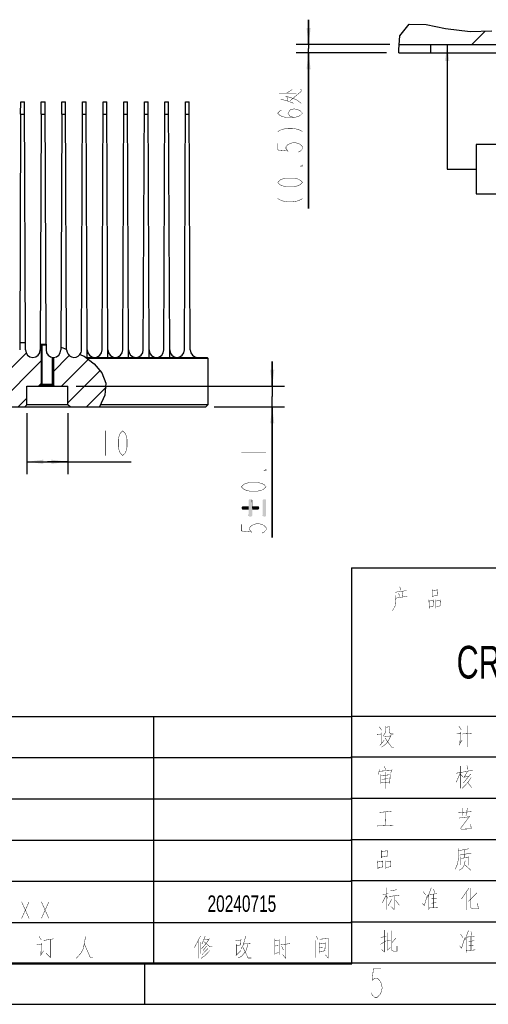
# Model space of a CAD drawing. Header units: millimetres. Extents: x 0 to 420, y 0 to 297.
# Tile 5 of 18: x 195 to 252, y 0 to 119. Entities that reach past the tile are written whole.
import ezdxf

# ---------------------------------------------------------------- set-up
doc = ezdxf.new("R2010")
doc.units = ezdxf.units.MM
doc.header["$LTSCALE"] = 23.1
doc.layers.get('0').update_dxf_attribs({"linetype": 'CONTINUOUS'})
for name, color, linetype in [('13KW_HVAC_SRDXF_CONTINUOUS_LINE', 7, 'CONTINUOUS'), ('13KW_HVAC_SRQ_DXF_DIMENSION', 7, 'CONTINUOUS'), ('13KW_HVAC_SRQ_DXF_FORMAT', 7, 'CONTINUOUS'), ('13KW_HVAC_SRQ_DXF_HATCHING', 7, 'CONTINUOUS'), ('13KW_HVAC_SRQ_DXF_TEXT', 7, 'CONTINUOUS')]:
    doc.layers.add(name, color=color, linetype=linetype)
doc.styles.get("Standard").update_dxf_attribs({"font": 'txt', "width": 0.7})
doc.dimstyles.new('DIMSTYLE_1', dxfattribs={"dimtxt": 3, "dimasz": 2, "dimexe": 1.5, "dimexo": 1, "dimgap": 0.75, "dimtad": 1, "dimlfac": 2, "dimdsep": 46, "dimtxsty": 'Standard', "dimblk": '_FILLED', "dimblk1": '_FILLED', "dimblk2": '_FILLED', "dimcen": 0.09, "dimazin": 2, "dimtp": 0.01, "dimtm": 0.01, "dimtfac": 1, "dimtofl": 0, "dimtmove": 0, "dimatfit": 3, "dimldrblk": '_FILLED', "dimfxl": 0, "dimtolj": 1, "dimarcsym": 0})
doc.dimstyles.new('DIMSTYLE_5', dxfattribs={"dimtxt": 3, "dimasz": 2, "dimexe": 1.5, "dimexo": 1, "dimgap": 0.75, "dimtad": 1, "dimlfac": 2, "dimdsep": 46, "dimtxsty": 'Standard', "dimblk": '_FILLED', "dimblk1": '_FILLED', "dimblk2": '_FILLED', "dimcen": 0.09, "dimazin": 2, "dimtol": 1, "dimtp": 0.1, "dimtm": 0.1, "dimtfac": 1, "dimtofl": 0, "dimtmove": 0, "dimatfit": 3, "dimldrblk": '_FILLED', "dimfxl": 0, "dimtolj": 1, "dimarcsym": 0})
doc.dimstyles.new('DIMSTYLE_7', dxfattribs={"dimtxt": 3, "dimasz": 2, "dimexe": 1.5, "dimexo": 1, "dimgap": 0.75, "dimtad": 1, "dimlfac": 0.5, "dimdsep": 46, "dimtxsty": 'Standard', "dimblk": '_FILLED', "dimblk1": '_FILLED', "dimblk2": '_FILLED', "dimcen": 0.09, "dimazin": 2, "dimtp": 0.01, "dimtm": 0.01, "dimtfac": 1, "dimtofl": 0, "dimtmove": 0, "dimatfit": 3, "dimldrblk": '_FILLED', "dimfxl": 0, "dimtolj": 1, "dimarcsym": 0})
doc.dimstyles.get("Standard").update_dxf_attribs({"dimtxt": 3, "dimasz": 2, "dimexe": 1.5, "dimexo": 1, "dimtad": 1, "dimdsep": 46, "dimtxsty": 'Standard', "dimblk": '_FILLED', "dimblk1": '_FILLED', "dimblk2": '_FILLED', "dimcen": 0.09, "dimazin": 2, "dimtol": 1, "dimtp": 0.01, "dimtm": 0.01, "dimtfac": 1, "dimtofl": 0, "dimtmove": 0, "dimatfit": 3, "dimldrblk": '_FILLED', "dimfxl": 0, "dimtolj": 1, "dimarcsym": 0})

# ---------------------------------------------------------------- blocks, each defined once
blk = doc.blocks.new('_FILLED')
at = {"color": 0, "linetype": 'ByBlock'}
blk.add_solid([(0, 0), (-1, 0.125), (-1, -0.125)], dxfattribs=at)
blk = doc.blocks.new('*D36')
at = {"layer": '13KW_HVAC_SRQ_DXF_DIMENSION', "color": 2, "linetype": 'Continuous'}
for p, q in [((229.87, 116.43), (229.87, 119.43)), ((229.87, 119.43), (229.87, 115.93)), ((239.73, 116.43), (228.37, 116.43)), ((229.87, 96.55), (229.87, 115.93)), ((239.33, 115.43), (228.37, 115.43)), ((229.87, 115.43), (229.87, 96.55))]:
    blk.add_line(p, q, dxfattribs=at)
at = {"layer": '13KW_HVAC_SRQ_DXF_DIMENSION', "color": 2, "linetype": 'Continuous', "xscale": 2, "yscale": 2, "zscale": 2}
for p, rotation in [((229.87, 116.43), 270), ((229.87, 115.43), 90)]:
    blk.add_blockref('_FILLED', p, dxfattribs=dict(at, rotation=rotation))
blk = doc.blocks.new('*D42')
at = {"layer": '13KW_HVAC_SRQ_DXF_DIMENSION', "color": 2, "linetype": 'Continuous'}
for p, q in [((225.46, 74.97), (225.46, 77.97)), ((225.46, 77.97), (225.46, 73.72)), ((201.67, 74.97), (226.96, 74.97)), ((225.46, 56.63), (225.46, 73.72)), ((218.41, 72.47), (226.96, 72.47)), ((225.46, 72.47), (225.46, 56.63))]:
    blk.add_line(p, q, dxfattribs=at)
at = {"layer": '13KW_HVAC_SRQ_DXF_DIMENSION', "color": 2, "linetype": 'Continuous', "xscale": 2, "yscale": 2, "zscale": 2}
for p, rotation in [((225.46, 74.97), 270), ((225.46, 72.47), 90)]:
    blk.add_blockref('_FILLED', p, dxfattribs=dict(at, rotation=rotation))
blk = doc.blocks.new('*D43')
at = {"layer": '13KW_HVAC_SRQ_DXF_DIMENSION', "color": 2, "linetype": 'Continuous'}
for p, q in [((195.67, 71.72), (195.67, 64.31)), ((200.67, 71.72), (200.67, 64.31)), ((195.67, 65.81), (198.17, 65.81)), ((200.67, 65.81), (198.17, 65.81)), ((198.17, 65.81), (208.36, 65.81))]:
    blk.add_line(p, q, dxfattribs=at)
at = {"layer": '13KW_HVAC_SRQ_DXF_DIMENSION', "color": 2, "linetype": 'Continuous', "xscale": 2, "yscale": 2, "zscale": 2, "rotation": 180}
blk.add_blockref('_FILLED', (195.67, 65.81), dxfattribs=at)
at = {"layer": '13KW_HVAC_SRQ_DXF_DIMENSION', "color": 2, "linetype": 'Continuous', "xscale": 2, "yscale": 2, "zscale": 2}
blk.add_blockref('_FILLED', (200.67, 65.81), dxfattribs=at)
blk = doc.blocks.new('HATCHING_BL0', base_point=(218.2, 119.27))
at = {"layer": '13KW_HVAC_SRQ_DXF_HATCHING', "linetype": 'Continuous'}
h = blk.add_hatch(dxfattribs=at)
h.set_pattern_fill('A', color=2, scale=7.851924, angle=45, style=0, pattern_type=0)
h.set_pattern_definition([(45, (0, 0), (-5.55215, 5.55215), [])])
edge = h.paths.add_edge_path()
edge.add_spline(control_points=[(291.68, 117.43), (291.91, 117.28), (292.33, 116.97), (292.61, 116.62), (292.71, 116.43)], knot_values=[0, 0, 0, 0, 0.5, 1, 1, 1, 1], degree=3, periodic=0)
edge.add_line((292.71, 116.43), (291.68, 116.43))
edge.add_line((291.68, 116.43), (291.68, 117.43))
edge = h.paths.add_edge_path()
edge.add_spline(control_points=[(290.85, 117.84), (291, 117.77), (291.29, 117.65), (291.55, 117.5), (291.68, 117.43)], knot_values=[0, 0, 0, 0, 0.5, 1, 1, 1, 1], degree=3, periodic=0)
edge.add_line((291.68, 117.43), (291.68, 116.43))
edge.add_line((291.68, 116.43), (240.83, 116.43))
edge.add_spline(control_points=[(240.83, 116.43), (240.83, 116.66), (240.86, 117.11), (240.97, 117.78), (241.23, 118.33), (241.67, 118.74), (242.34, 118.98), (243.25, 119.01), (244.41, 118.83), (245.73, 118.52), (247.13, 118.2), (248.53, 118.02), (249.95, 117.96), (251.41, 118), (252.94, 118.13), (254.59, 118.28), (256.49, 118.34), (258.65, 118.32), (261.05, 118.27), (263.64, 118.26), (266.42, 118.34), (269.41, 118.44), (272.68, 118.44), (276.27, 118.34), (280.11, 118.3), (283.32, 118.47), (286.18, 118.56), (288.69, 118.48), (290.17, 118.09), (290.85, 117.84)], knot_values=[0, 0, 0, 0, 0.037037, 0.074074, 0.111111, 0.148148, 0.185185, 0.222222, 0.259259, 0.296296, 0.333333, 0.37037, 0.407407, 0.444444, 0.481481, 0.518519, 0.555556, 0.592593, 0.62963, 0.666667, 0.703704, 0.740741, 0.777778, 0.814815, 0.851852, 0.888889, 0.925926, 0.962963, 1, 1, 1, 1], degree=3, periodic=0)
h = blk.add_hatch(dxfattribs=at)
h.set_pattern_fill('A', color=2, scale=1.962981, angle=45, style=0, pattern_type=0)
h.set_pattern_definition([(45, (0, 0), (-1.388037, 1.388037), [])])
edge = h.paths.add_edge_path()
edge.add_line((181.02, 72.72), (181.02, 72.47))
edge.add_line((181.02, 72.47), (180.16, 72.47))
edge.add_line((180.16, 72.47), (180.16, 80.32))
edge.add_line((180.16, 80.32), (180.51, 80.32))
edge.add_line((180.51, 80.32), (180.51, 79.37))
edge.add_spline(control_points=[(180.51, 79.37), (180.52, 79.26), (180.55, 79.06), (180.71, 78.78), (180.96, 78.58), (181.25, 78.47), (181.57, 78.47), (181.87, 78.58), (182.12, 78.78), (182.28, 79.06), (182.31, 79.26), (182.31, 79.37)], knot_values=[0, 0, 0, 0, 0.111111, 0.222222, 0.333333, 0.444444, 0.555556, 0.666667, 0.777778, 0.888889, 1, 1, 1, 1], degree=3, periodic=0)
edge.add_line((182.31, 79.37), (182.32, 80.3))
edge.add_arc((180.37, -135.52), 215.84, 89.2997, 89.4834)
edge.add_line((183.01, 80.3), (183.01, 79.37))
edge.add_spline(control_points=[(183.01, 79.37), (183.02, 79.26), (183.05, 79.06), (183.21, 78.78), (183.46, 78.58), (183.75, 78.47), (184.07, 78.47), (184.37, 78.58), (184.62, 78.78), (184.78, 79.06), (184.81, 79.26), (184.81, 79.37)], knot_values=[0, 0, 0, 0, 0.111111, 0.222222, 0.333333, 0.444444, 0.555556, 0.666667, 0.777778, 0.888889, 1, 1, 1, 1], degree=3, periodic=0)
edge.add_line((184.81, 79.37), (184.82, 80.26))
edge.add_line((184.82, 80.26), (185.51, 80.25))
edge.add_line((185.51, 80.25), (185.51, 79.37))
edge.add_spline(control_points=[(185.51, 79.37), (185.52, 79.26), (185.55, 79.06), (185.71, 78.78), (185.96, 78.58), (186.25, 78.47), (186.57, 78.47), (186.87, 78.58), (187.12, 78.78), (187.28, 79.06), (187.31, 79.26), (187.31, 79.37)], knot_values=[0, 0, 0, 0, 0.111111, 0.222222, 0.333333, 0.444444, 0.555556, 0.666667, 0.777778, 0.888889, 1, 1, 1, 1], degree=3, periodic=0)
edge.add_line((187.31, 79.37), (187.32, 80.21))
edge.add_spline(control_points=[(187.32, 80.21), (187.43, 80.21), (187.67, 80.2), (187.9, 80.2), (188.01, 80.2)], knot_values=[0, 0, 0, 0, 0.5, 1, 1, 1, 1], degree=3, periodic=0)
edge.add_line((188.01, 80.2), (188.01, 79.37))
edge.add_spline(control_points=[(188.01, 79.37), (188.02, 79.26), (188.05, 79.06), (188.21, 78.78), (188.46, 78.58), (188.75, 78.47), (189.07, 78.47), (189.37, 78.58), (189.62, 78.78), (189.78, 79.06), (189.81, 79.26), (189.81, 79.37)], knot_values=[0, 0, 0, 0, 0.111111, 0.222222, 0.333333, 0.444444, 0.555556, 0.666667, 0.777778, 0.888889, 1, 1, 1, 1], degree=3, periodic=0)
edge.add_line((189.81, 79.37), (189.82, 80.18))
edge.add_arc((189.77, 155.35), 75.17, 270.0358, 270.5642)
edge.add_line((190.51, 80.18), (190.51, 79.37))
edge.add_spline(control_points=[(190.51, 79.37), (190.52, 79.26), (190.55, 79.06), (190.71, 78.78), (190.96, 78.58), (191.25, 78.47), (191.57, 78.47), (191.87, 78.58), (192.12, 78.78), (192.28, 79.06), (192.31, 79.26), (192.31, 79.37)], knot_values=[0, 0, 0, 0, 0.111111, 0.222222, 0.333333, 0.444444, 0.555556, 0.666667, 0.777778, 0.888889, 1, 1, 1, 1], degree=3, periodic=0)
edge.add_line((192.31, 79.37), (192.32, 80.21))
edge.add_arc((191.4, 131.22), 51.02, 271.0331, 271.8115)
edge.add_line((193.01, 80.23), (193.01, 79.37))
edge.add_spline(control_points=[(193.01, 79.37), (193.02, 79.26), (193.05, 79.06), (193.21, 78.78), (193.46, 78.58), (193.75, 78.47), (194.07, 78.47), (194.37, 78.58), (194.62, 78.78), (194.78, 79.06), (194.81, 79.26), (194.81, 79.37)], knot_values=[0, 0, 0, 0, 0.111111, 0.222222, 0.333333, 0.444444, 0.555556, 0.666667, 0.777778, 0.888889, 1, 1, 1, 1], degree=3, periodic=0)
edge.add_line((194.81, 79.37), (194.82, 80.28))
edge.add_arc((195.25, 9.7), 70.58, 89.7923, 90.3544)
edge.add_line((195.51, 80.28), (195.51, 79.37))
edge.add_spline(control_points=[(195.51, 79.37), (195.52, 79.26), (195.55, 79.06), (195.71, 78.78), (195.96, 78.58), (196.25, 78.47), (196.57, 78.47), (196.87, 78.58), (197.12, 78.78), (197.28, 79.06), (197.31, 79.26), (197.31, 79.37)], knot_values=[0, 0, 0, 0, 0.111111, 0.222222, 0.333333, 0.444444, 0.555556, 0.666667, 0.777778, 0.888889, 1, 1, 1, 1], degree=3, periodic=0)
edge.add_line((197.31, 79.37), (197.32, 80.22))
edge.add_arc((195.77, 60.71), 19.57, 84.7783, 85.4584)
edge.add_line((197.55, 80.2), (197.55, 75.22))
edge.add_line((197.55, 75.22), (197.3, 74.97))
edge.add_line((197.3, 74.97), (195.67, 74.97))
edge.add_line((195.67, 74.97), (195.67, 72.72))
edge.add_line((195.67, 72.72), (195.42, 72.47))
edge.add_line((195.42, 72.47), (194.18, 72.47))
edge.add_line((194.18, 72.47), (194.18, 72.72))
edge.add_line((194.18, 72.72), (181.02, 72.72))
edge = h.paths.add_edge_path()
edge.add_line((200.92, 72.47), (200.67, 72.72))
edge.add_line((200.67, 72.72), (200.67, 74.97))
edge.add_line((200.67, 74.97), (199.05, 74.97))
edge.add_line((199.05, 74.97), (198.8, 75.22))
edge.add_line((198.8, 75.22), (198.8, 78.48))
edge.add_spline(control_points=[(198.8, 78.48), (198.9, 78.47), (199.1, 78.47), (199.39, 78.59), (199.63, 78.79), (199.78, 79.06), (199.81, 79.26), (199.81, 79.37)], knot_values=[0, 0, 0, 0, 0.2, 0.4, 0.6, 0.8, 1, 1, 1, 1], degree=3, periodic=0)
edge.add_line((199.81, 79.37), (199.82, 79.82))
edge.add_arc((196.88, 68.63), 11.57, 71.6745, 75.2773)
edge.add_line((200.51, 79.61), (200.51, 79.37))
edge.add_spline(control_points=[(200.51, 79.37), (200.51, 79.27), (200.55, 79.08), (200.68, 78.82), (200.89, 78.62), (201.16, 78.49), (201.45, 78.46), (201.74, 78.51), (201.99, 78.66), (202.12, 78.8), (202.17, 78.89)], knot_values=[0, 0, 0, 0, 0.125, 0.25, 0.375, 0.5, 0.625, 0.75, 0.875, 1, 1, 1, 1], degree=3, periodic=0)
edge.add_spline(control_points=[(202.17, 78.89), (202.58, 78.65), (203.33, 78.17), (204.22, 77.36), (204.83, 76.56), (205.19, 75.81), (205.33, 75.13), (205.3, 74.37), (205.06, 73.47), (204.71, 72.82), (204.5, 72.47)], knot_values=[0, 0, 0, 0, 0.125, 0.25, 0.375, 0.5, 0.625, 0.75, 0.875, 1, 1, 1, 1], degree=3, periodic=0)
edge.add_line((204.5, 72.47), (200.92, 72.47))
edge = h.paths.add_edge_path()
edge.add_line((176.53, 72.47), (176.53, 72.72))
edge.add_line((176.53, 72.72), (176.16, 72.72))
edge.add_line((176.16, 72.72), (176.16, 78.51))
edge.add_spline(control_points=[(176.16, 78.51), (176.25, 78.48), (176.44, 78.46), (176.71, 78.51), (176.96, 78.64), (177.16, 78.84), (177.28, 79.09), (177.31, 79.27), (177.31, 79.37)], knot_values=[0, 0, 0, 0, 0.166667, 0.333333, 0.5, 0.666667, 0.833333, 1, 1, 1, 1], degree=3, periodic=0)
edge.add_line((177.31, 79.37), (177.32, 80.32))
edge.add_line((177.32, 80.32), (178.01, 80.32))
edge.add_line((178.01, 80.32), (178.01, 79.37))
edge.add_spline(control_points=[(178.01, 79.37), (178.02, 79.27), (178.05, 79.07), (178.19, 78.8), (178.34, 78.67), (178.42, 78.62)], knot_values=[0, 0, 0, 0, 0.333333, 0.666667, 1, 1, 1, 1], degree=3, periodic=0)
edge.add_line((178.42, 78.62), (178.18, 78.47))
edge.add_line((178.18, 78.47), (178.18, 72.72))
edge.add_line((178.18, 72.72), (177.93, 72.47))
edge.add_line((177.93, 72.47), (176.53, 72.47))
edge = h.paths.add_edge_path()
edge.add_line((180.16, 80.32), (180.16, 72.47))
edge.add_line((180.16, 72.47), (179.68, 72.47))
edge.add_line((179.68, 72.47), (179.43, 72.72))
edge.add_line((179.43, 72.72), (179.43, 78.47))
edge.add_line((179.43, 78.47), (179.29, 78.55))
edge.add_spline(control_points=[(179.29, 78.55), (179.37, 78.59), (179.51, 78.68), (179.68, 78.88), (179.79, 79.11), (179.81, 79.28), (179.81, 79.37)], knot_values=[0, 0, 0, 0, 0.25, 0.5, 0.75, 1, 1, 1, 1], degree=3, periodic=0)
edge.add_line((179.81, 79.37), (179.82, 80.32))
edge.add_line((179.82, 80.32), (180.16, 80.32))
edge = h.paths.add_edge_path()
edge.add_line((156.44, 72.72), (156.19, 72.47))
edge.add_line((156.19, 72.47), (147.73, 72.47))
edge.add_line((147.73, 72.47), (147.46, 72.72))
edge.add_line((147.46, 72.72), (147.46, 78.37))
edge.add_line((147.46, 78.37), (147.57, 78.47))
edge.add_line((147.57, 78.47), (149.81, 78.47))
edge.add_line((149.81, 78.47), (149.81, 79.37))
edge.add_line((149.81, 79.37), (149.82, 81.4))
edge.add_arc((158.37, 61.8), 21.38, 111.5921, 113.5716)
edge.add_line((150.5, 81.68), (150.51, 79.37))
edge.add_spline(control_points=[(150.51, 79.37), (150.52, 79.26), (150.55, 79.06), (150.71, 78.78), (150.96, 78.58), (151.25, 78.47), (151.57, 78.47), (151.87, 78.58), (152.12, 78.78), (152.28, 79.06), (152.31, 79.26), (152.31, 79.37)], knot_values=[0, 0, 0, 0, 0.111111, 0.222222, 0.333333, 0.444444, 0.555556, 0.666667, 0.777778, 0.888889, 1, 1, 1, 1], degree=3, periodic=0)
edge.add_line((152.31, 79.37), (152.33, 82.28))
edge.add_arc((155.83, 69.24), 13.5, 102.1026, 105.0497)
edge.add_line((153, 82.45), (153.01, 79.37))
edge.add_spline(control_points=[(153.01, 79.37), (153.02, 79.26), (153.05, 79.06), (153.21, 78.78), (153.46, 78.58), (153.75, 78.47), (154.07, 78.47), (154.37, 78.58), (154.62, 78.78), (154.78, 79.06), (154.81, 79.26), (154.81, 79.37)], knot_values=[0, 0, 0, 0, 0.111111, 0.222222, 0.333333, 0.444444, 0.555556, 0.666667, 0.777778, 0.888889, 1, 1, 1, 1], degree=3, periodic=0)
edge.add_line((154.81, 79.37), (154.83, 82.72))
edge.add_arc((155.85, 70), 12.76, 91.5639, 94.5863)
edge.add_line((155.5, 82.75), (155.51, 79.37))
edge.add_spline(control_points=[(155.51, 79.37), (155.52, 79.26), (155.55, 79.06), (155.71, 78.78), (155.96, 78.58), (156.25, 78.47), (156.57, 78.47), (156.87, 78.58), (157.12, 78.78), (157.28, 79.06), (157.31, 79.26), (157.31, 79.37)], knot_values=[0, 0, 0, 0, 0.111111, 0.222222, 0.333333, 0.444444, 0.555556, 0.666667, 0.777778, 0.888889, 1, 1, 1, 1], degree=3, periodic=0)
edge.add_line((157.31, 79.37), (157.33, 82.69))
edge.add_arc((155.7, 66.1), 16.67, 82.078, 84.4066)
edge.add_line((158, 82.61), (158.01, 80.81))
edge.add_line((158.01, 80.81), (157.44, 80.47))
edge.add_line((157.44, 80.47), (157.44, 74.72))
edge.add_line((157.44, 74.72), (157.19, 74.47))
edge.add_line((157.19, 74.47), (156.44, 74.47))
edge.add_line((156.44, 74.47), (156.44, 72.72))
edge = h.paths.add_edge_path()
edge.add_line((159.94, 72.47), (159.69, 72.72))
edge.add_line((159.69, 72.72), (159.69, 74.47))
edge.add_line((159.69, 74.47), (158.94, 74.47))
edge.add_line((158.94, 74.47), (158.69, 74.72))
edge.add_line((158.69, 74.72), (158.69, 78.5))
edge.add_spline(control_points=[(158.69, 78.5), (158.78, 78.48), (158.96, 78.46), (159.23, 78.51), (159.47, 78.65), (159.66, 78.85), (159.78, 79.1), (159.81, 79.27), (159.81, 79.37)], knot_values=[0, 0, 0, 0, 0.166667, 0.333333, 0.5, 0.666667, 0.833333, 1, 1, 1, 1], degree=3, periodic=0)
edge.add_line((159.81, 79.37), (159.83, 82.27))
edge.add_arc((149.84, 38.38), 45.01, 76.3008, 77.1857)
edge.add_line((160.5, 82.11), (160.51, 79.37))
edge.add_spline(control_points=[(160.51, 79.37), (160.52, 79.26), (160.55, 79.06), (160.71, 78.78), (160.96, 78.58), (161.25, 78.47), (161.57, 78.47), (161.87, 78.58), (162.12, 78.78), (162.28, 79.06), (162.31, 79.26), (162.31, 79.37)], knot_values=[0, 0, 0, 0, 0.111111, 0.222222, 0.333333, 0.444444, 0.555556, 0.666667, 0.777778, 0.888889, 1, 1, 1, 1], degree=3, periodic=0)
edge.add_line((162.31, 79.37), (162.32, 81.65))
edge.add_arc((174.94, 132.45), 52.34, 256.0516, 256.8193)
edge.add_line((163, 81.49), (163.01, 79.37))
edge.add_spline(control_points=[(163.01, 79.37), (163.02, 79.26), (163.05, 79.06), (163.21, 78.78), (163.46, 78.58), (163.75, 78.47), (164.07, 78.47), (164.37, 78.58), (164.62, 78.78), (164.78, 79.06), (164.81, 79.26), (164.81, 79.37)], knot_values=[0, 0, 0, 0, 0.111111, 0.222222, 0.333333, 0.444444, 0.555556, 0.666667, 0.777778, 0.888889, 1, 1, 1, 1], degree=3, periodic=0)
edge.add_line((164.81, 79.37), (164.82, 81.1))
edge.add_arc((171.77, 119.27), 38.81, 259.6792, 260.7073)
edge.add_line((165.51, 80.98), (165.51, 79.37))
edge.add_spline(control_points=[(165.51, 79.37), (165.52, 79.26), (165.55, 79.06), (165.71, 78.78), (165.96, 78.58), (166.25, 78.47), (166.57, 78.47), (166.87, 78.58), (167.12, 78.78), (167.28, 79.06), (167.31, 79.26), (167.31, 79.37)], knot_values=[0, 0, 0, 0, 0.111111, 0.222222, 0.333333, 0.444444, 0.555556, 0.666667, 0.777778, 0.888889, 1, 1, 1, 1], degree=3, periodic=0)
edge.add_line((167.31, 79.37), (167.32, 80.73))
edge.add_arc((172.73, 127.93), 47.51, 263.4613, 264.297)
edge.add_line((168.01, 80.65), (168.01, 79.37))
edge.add_spline(control_points=[(168.01, 79.37), (168.02, 79.26), (168.05, 79.06), (168.21, 78.78), (168.46, 78.58), (168.75, 78.47), (169.07, 78.47), (169.37, 78.58), (169.62, 78.78), (169.78, 79.06), (169.81, 79.26), (169.81, 79.37)], knot_values=[0, 0, 0, 0, 0.111111, 0.222222, 0.333333, 0.444444, 0.555556, 0.666667, 0.777778, 0.888889, 1, 1, 1, 1], degree=3, periodic=0)
edge.add_line((169.81, 79.37), (169.82, 80.5))
edge.add_arc((173.97, 143.74), 63.38, 266.2467, 266.8723)
edge.add_line((170.51, 80.46), (170.51, 79.37))
edge.add_spline(control_points=[(170.51, 79.37), (170.52, 79.26), (170.55, 79.06), (170.71, 78.78), (170.96, 78.58), (171.25, 78.47), (171.57, 78.47), (171.87, 78.58), (172.12, 78.78), (172.28, 79.06), (172.31, 79.26), (172.31, 79.37)], knot_values=[0, 0, 0, 0, 0.111111, 0.222222, 0.333333, 0.444444, 0.555556, 0.666667, 0.777778, 0.888889, 1, 1, 1, 1], degree=3, periodic=0)
edge.add_line((172.31, 79.37), (172.32, 80.38))
edge.add_arc((174.89, 156.99), 76.65, 268.0781, 268.5954)
edge.add_line((173.01, 80.36), (173.01, 79.37))
edge.add_spline(control_points=[(173.01, 79.37), (173.02, 79.26), (173.05, 79.06), (173.21, 78.78), (173.46, 78.58), (173.75, 78.47), (174.07, 78.47), (174.37, 78.58), (174.62, 78.78), (174.78, 79.06), (174.81, 79.26), (174.81, 79.37)], knot_values=[0, 0, 0, 0, 0.111111, 0.222222, 0.333333, 0.444444, 0.555556, 0.666667, 0.777778, 0.888889, 1, 1, 1, 1], degree=3, periodic=0)
edge.add_line((174.81, 79.37), (174.82, 80.33))
edge.add_arc((178.38, 411.57), 331.26, 269.3841, 269.5038)
edge.add_line((175.51, 80.33), (175.51, 79.37))
edge.add_spline(control_points=[(175.51, 79.37), (175.51, 79.27), (175.55, 79.08), (175.68, 78.82), (175.9, 78.62), (176.07, 78.54), (176.16, 78.51)], knot_values=[0, 0, 0, 0, 0.25, 0.5, 0.75, 1, 1, 1, 1], degree=3, periodic=0)
edge.add_line((176.16, 78.51), (176.16, 72.72))
edge.add_line((176.16, 72.72), (163.38, 72.72))
edge.add_line((163.38, 72.72), (163.38, 72.47))
edge.add_line((163.38, 72.47), (159.94, 72.47))

msp = doc.modelspace()

# ---------------------------------------------------------------- linework, layer by layer
at = {"color": 7, "linetype": 'Continuous'}
for p, q in [((194.8175, 80.2663), (195.5099, 80.282)), ((197.3169, 80.1297), (198.0108, 80.0667)), ((199.8152, 79.7252), (200.5134, 79.4494)), ((202.1207, 78.8146), (202.6309, 78.613)), ((202.6309, 78.613), (203.8325, 77.6985)), ((203.8325, 77.6985), (204.7803, 76.5879)), ((204.7803, 76.5879), (205.2776, 75.3312)), ((205.2776, 75.3312), (205.1609, 73.8947)), ((205.1609, 73.8947), (204.4972, 72.4759)), ((204.4972, 72.4759), (204.4935, 72.4713))]:
    msp.add_line(p, q, dxfattribs=at)
at = {"layer": '13KW_HVAC_SRDXF_CONTINUOUS_LINE', "color": 7, "linetype": 'Continuous'}
for p, q in [((240.9246, 117.4931), (242.0704, 118.8754)), ((242.0704, 118.8754), (244.1305, 118.867)), ((244.1305, 118.867), (246.4814, 118.348)), ((246.4814, 118.348), (249.4898, 117.9839)), ((240.8309, 115.8252), (240.9246, 117.4931)), ((249.4898, 117.9839), (252.0989, 118.0641)), ((240.865, 116.4324), (292.65, 116.4324)), ((244.6516, 116.4324), (244.6516, 115.4324)), ((240.8218, 115.4324), (240.8309, 115.8252)), ((240.8218, 115.4324), (292.9098, 115.4324)), ((194.9325, 107.9713), (194.9387, 109.4713)), ((194.9387, 109.4713), (195.3887, 109.4713)), ((195.5099, 80.282), (195.3887, 109.4713)), ((197.4325, 107.9713), (197.4387, 109.4713)), ((197.4387, 109.4713), (197.8887, 109.4713)), ((198.0108, 80.0667), (197.8887, 109.4713)), ((199.9325, 107.9713), (199.9387, 109.4713)), ((199.9387, 109.4713), (200.3887, 109.4713)), ((200.5134, 79.4494), (200.3887, 109.4713)), ((202.3137, 79.3676), (202.4387, 109.4713)), ((202.4387, 109.4713), (202.8887, 109.4713)), ((203.0137, 79.3676), (202.8887, 109.4713)), ((204.8137, 79.3676), (204.9387, 109.4713)), ((204.9387, 109.4713), (205.3887, 109.4713)), ((205.5137, 79.3676), (205.3887, 109.4713)), ((207.3137, 79.3676), (207.4387, 109.4713)), ((207.4387, 109.4713), (207.8887, 109.4713)), ((208.0137, 79.3676), (207.8887, 109.4713)), ((209.8137, 79.3676), (209.9387, 109.4713)), ((209.9387, 109.4713), (210.3887, 109.4713)), ((210.5137, 79.3695), (210.3887, 109.4713)), ((212.3137, 79.3676), (212.4387, 109.4713)), ((212.4387, 109.4713), (212.8887, 109.4713)), ((213.0137, 79.3676), (212.8887, 109.4713)), ((214.8137, 79.3676), (214.9387, 109.4713)), ((214.9387, 109.4713), (215.3887, 109.4713)), ((215.5137, 79.3676), (215.3887, 109.4713)), ((194.9325, 107.9713), (194.8137, 79.3676)), ((194.9325, 107.9713), (195.395, 107.9713)), ((197.4325, 107.9713), (197.3137, 79.3676)), ((197.4325, 107.9713), (197.895, 107.9713)), ((199.9325, 107.9713), (199.8137, 79.3676)), ((199.9325, 107.9713), (200.395, 107.9713)), ((202.4325, 107.9713), (202.895, 107.9713)), ((204.9325, 107.9713), (205.395, 107.9713)), ((207.4325, 107.9713), (207.895, 107.9713)), ((209.9325, 107.9713), (210.395, 107.9713)), ((212.4325, 107.9713), (212.895, 107.9713)), ((214.9325, 107.9713), (215.395, 107.9713)), ((195.5137, 79.3676), (195.5099, 80.282)), ((197.5487, 75.2213), (197.5487, 80.1087)), ((198.0108, 80.0667), (198.0137, 79.3676)), ((198.0112, 79.9713), (197.4237, 79.9713)), ((200.5137, 79.3676), (200.5134, 79.4494)), ((200.5137, 79.3692), (200.5137, 79.3688)), ((203.0137, 78.4713), (203.0137, 79.3676)), ((205.5137, 78.4713), (205.5137, 79.3676)), ((208.0137, 78.4713), (208.0137, 79.3676)), ((210.5137, 78.4713), (210.5137, 79.3695)), ((213.0137, 78.4713), (213.0137, 79.3676)), ((198.7987, 75.2213), (198.7987, 78.4787)), ((202.8171, 78.4713), (217.5634, 78.4713)), ((202.9485, 78.3713), (217.6637, 78.3713)), ((217.5637, 78.4713), (217.6637, 78.3713)), ((217.6637, 78.3713), (217.6637, 72.7213)), ((195.6737, 74.9713), (200.6737, 74.9713)), ((195.6737, 72.7213), (195.6737, 74.9713)), ((197.2987, 74.9713), (197.5487, 75.2213)), ((198.9237, 75.0963), (197.4237, 75.0963)), ((197.5487, 75.2213), (198.7987, 75.2213)), ((199.0487, 74.9713), (198.7987, 75.2213)), ((200.6737, 72.7213), (200.6737, 74.9713)), ((147.7262, 72.4713), (217.4134, 72.4713)), ((195.6737, 72.7213), (195.4237, 72.4713)), ((200.6737, 72.7213), (195.6737, 72.7213)), ((200.9237, 72.4713), (200.6737, 72.7213)), ((217.6637, 72.7213), (204.612, 72.7213)), ((217.4137, 72.4713), (217.6637, 72.7213))]:
    msp.add_line(p, q, dxfattribs=at)
at = {"layer": '13KW_HVAC_SRDXF_CONTINUOUS_LINE', "color": 2, "linetype": 'Continuous'}
for p, q in [((197.4237, 79.9713), (197.4237, 75.0963)), ((198.8843, 78.4717), (198.8976, 78.4709)), ((198.9237, 78.4714), (198.9237, 75.0963))]:
    msp.add_line(p, q, dxfattribs=at)
for points in [[(198.8002, 78.4788), (198.808, 78.4778), (198.8156, 78.477), (198.8231, 78.4762), (198.8303, 78.4756), (198.8372, 78.4749), (198.844, 78.4744), (198.8505, 78.4739), (198.8568, 78.4734)], [(198.8628, 78.473), (198.8685, 78.4727), (198.8843, 78.4717)], [(198.9014, 78.4707), (198.905, 78.4706), (198.9082, 78.4704), (198.9111, 78.4703), (198.9137, 78.4703), (198.9161, 78.4703), (198.9181, 78.4703), (198.9198, 78.4703), (198.9212, 78.4705), (198.9223, 78.4706), (198.923, 78.4708), (198.9235, 78.4711), (198.9237, 78.4714)]]:
    msp.add_lwpolyline(points, dxfattribs=at)
at = {"layer": '13KW_HVAC_SRDXF_CONTINUOUS_LINE', "color": 7, "linetype": 'Continuous'}
for centre, start, end in [((196.4137, 79.3713), 180.237923, 359.762077), ((198.9137, 79.3713), 180.237923, 359.762077), ((201.4137, 79.3713), 180.237923, 321.693024), ((201.4137, 79.3713), 321.779016, 359.762077), ((203.9137, 79.3713), 180.237923, 359.762077), ((206.4137, 79.3713), 180.237923, 359.762077), ((208.9137, 79.3713), 180.237923, 359.762077), ((211.4137, 79.3713), 180.186807, 359.762077), ((213.9137, 79.3713), 180.234883, 359.762077), ((216.4137, 79.3713), 180.237923, 270)]:
    msp.add_arc(centre, 0.9, start, end, dxfattribs=at)
at = {"layer": '13KW_HVAC_SRQ_DXF_DIMENSION', "color": 2, "linetype": 'Continuous', "const_width": 0.05}
for points in [[(226.2701, 110.4458), (228.3991, 110.4458)], [(227.0927, 110.1458), (227.8185, 109.9458), (228.3508, 109.7458)], [(227.2379, 110.5458), (227.8669, 110.9458)], [(227.3346, 109.5958), (227.2379, 110.0958)], [(227.625, 109.5958), (228.9798, 110.7458), (228.9314, 111.0458)], [(226.4637, 109.7958), (227.2379, 109.5958), (228.0604, 109.2958)], [(228.3508, 109.7458), (228.9798, 109.2958)], [(228.125, 107.5708), (227.625, 107.7021), (227.375, 108.0958), (227.625, 108.4896), (228.125, 108.6208), (228.625, 108.4896), (228.875, 108.3583), (229.125, 108.0958), (228.875, 107.8333), (228.625, 107.7021), (228.125, 107.5708), (227.125, 107.5708), (226.625, 107.7021), (226.3749, 107.8333), (226.125, 108.0958), (226.3749, 108.3583), (226.625, 108.4896)], [(226.125, 105.8646), (226.625, 106.1271), (227.375, 106.2583), (227.875, 106.2583), (228.625, 106.1271), (229.125, 105.8646)], [(226.125, 104.4208), (226.125, 103.6333), (227.375, 103.5021), (227.125, 103.7646), (227.125, 104.0271), (227.375, 104.2896), (227.625, 104.4208), (228.125, 104.5521), (228.625, 104.4208), (228.875, 104.2896), (229.125, 104.0271), (229.125, 103.7646), (228.875, 103.5021), (228.625, 103.3708)], [(229.125, 101.7958), (229.125, 101.6646), (228.875, 101.6646), (229.125, 101.7958)], [(229.125, 99.6958), (228.875, 99.4333), (228.625, 99.3021), (228.125, 99.1708), (227.125, 99.1708), (226.625, 99.3021), (226.3749, 99.4333), (226.125, 99.6958), (226.3749, 99.9583), (226.625, 100.0896), (227.125, 100.2208), (228.125, 100.2208), (228.625, 100.0896), (228.875, 99.9583), (229.125, 99.6958)], [(226.125, 97.7271), (226.625, 97.4646), (227.375, 97.3333), (227.875, 97.3333), (228.625, 97.4646), (229.125, 97.7271)], [(205.2101, 69.5643), (205.2101, 66.5643)], [(207.3101, 66.5643), (207.0476, 66.8143), (206.9164, 67.0643), (206.7851, 67.5643), (206.7851, 68.5643), (206.9164, 69.0643), (207.0476, 69.3143), (207.3101, 69.5643), (207.5726, 69.3143), (207.7039, 69.0643), (207.8351, 68.5643), (207.8351, 67.5643), (207.7039, 67.0643), (207.5726, 66.8143), (207.3101, 66.5643)], [(221.7133, 66.9758), (224.7133, 66.9758)], [(224.7133, 64.8758), (224.7133, 64.7445), (224.4633, 64.7445), (224.7133, 64.8758)], [(224.7133, 62.7758), (224.4633, 62.5133), (224.2133, 62.382), (223.7133, 62.2508), (222.7133, 62.2508), (222.2134, 62.382), (221.9633, 62.5133), (221.7133, 62.7758), (221.9633, 63.0383), (222.2134, 63.1695), (222.7133, 63.3008), (223.7133, 63.3008), (224.2133, 63.1695), (224.4633, 63.0383), (224.7133, 62.7758)], [(221.7133, 58.206), (221.7133, 57.4185), (222.9633, 57.2872), (222.7133, 57.5497), (222.7133, 57.8122), (222.9633, 58.0747), (223.2133, 58.206), (223.7133, 58.3372), (224.2133, 58.206), (224.4633, 58.0747), (224.7133, 57.8122), (224.7133, 57.5497), (224.4633, 57.2872), (224.2133, 57.156)]]:
    msp.add_lwpolyline(points, dxfattribs=at)
at = {"layer": '13KW_HVAC_SRQ_DXF_DIMENSION', "color": 2, "linetype": 'Continuous'}
for points in [[(222.6219, 59.2795), (222.5876, 61.0624), (222.6219, 61.1652)], [(222.5876, 60.411), (222.5876, 61.0624), (222.6219, 59.2795)], [(222.6562, 59.211), (222.6219, 61.1652), (222.6562, 61.2338)], [(222.6219, 61.1652), (222.6562, 59.211), (222.6219, 59.2795)], [(222.7248, 59.1424), (222.6562, 61.2338), (222.7248, 61.2681)], [(222.6562, 61.2338), (222.7248, 59.1424), (222.6562, 59.211)], [(222.7248, 61.2681), (222.8276, 59.1424), (222.7248, 59.1424)], [(222.8276, 59.1424), (222.7248, 61.2681), (222.8276, 61.2681)], [(222.8276, 61.2681), (222.8962, 59.1424), (222.8276, 59.1424)], [(222.8962, 59.1424), (222.8276, 61.2681), (222.8962, 61.2681)], [(222.8962, 61.2681), (222.9648, 59.211), (222.8962, 59.1424)], [(222.9648, 59.211), (222.8962, 61.2681), (222.9648, 61.2338)], [(222.9648, 61.2338), (223.0333, 59.2795), (222.9648, 59.211)], [(223.0333, 59.3481), (223.0333, 59.2795), (222.9648, 61.2338)], [(223.0333, 59.9995), (223.0333, 59.3481), (222.9648, 61.2338)], [(223.0333, 60.411), (223.0333, 59.9995), (222.9648, 61.2338)], [(223.0333, 61.0624), (223.0333, 60.411), (222.9648, 61.2338)], [(223.0333, 61.0624), (222.9648, 61.2338), (223.0333, 61.1652)], [(224.3705, 59.211), (224.3019, 61.1652), (224.3705, 61.2338)], [(224.3019, 61.0624), (224.3019, 61.1652), (224.3705, 59.211)], [(224.3019, 59.3481), (224.3019, 61.0624), (224.3705, 59.211)], [(224.4391, 59.1424), (224.3705, 61.2338), (224.4391, 61.2681)], [(224.3705, 61.2338), (224.4391, 59.1424), (224.3705, 59.211)], [(224.4391, 61.2681), (224.5076, 59.1424), (224.4391, 59.1424)], [(224.5076, 59.1424), (224.4391, 61.2681), (224.5076, 61.2681)], [(224.5076, 61.2681), (224.6105, 59.1424), (224.5076, 59.1424)], [(224.6105, 59.1424), (224.5076, 61.2681), (224.6105, 61.2681)], [(224.6105, 61.2681), (224.6791, 59.211), (224.6105, 59.1424)], [(224.6791, 59.211), (224.6105, 61.2681), (224.6791, 61.2338)], [(224.6791, 61.2338), (224.7133, 59.2795), (224.6791, 59.211)], [(224.7133, 59.3481), (224.7133, 59.2795), (224.6791, 61.2338)], [(224.7133, 61.0624), (224.7133, 59.3481), (224.6791, 61.2338)], [(224.7133, 61.0624), (224.6791, 61.2338), (224.7133, 61.1652)], [(221.7648, 60.1367), (221.7305, 60.2052), (221.7648, 60.3081)], [(221.7991, 60.0681), (221.7648, 60.3081), (221.7991, 60.3767)], [(221.7648, 60.3081), (221.7991, 60.0681), (221.7648, 60.1367)], [(221.8676, 59.9995), (221.7991, 60.3767), (221.8676, 60.411)], [(221.7991, 60.3767), (221.8676, 59.9995), (221.7991, 60.0681)], [(221.8676, 60.411), (221.9705, 59.9995), (221.8676, 59.9995)], [(221.9705, 59.9995), (221.8676, 60.411), (221.9705, 60.411)], [(221.9705, 60.411), (222.5876, 59.9995), (221.9705, 59.9995)], [(222.5876, 59.9995), (221.9705, 60.411), (222.5876, 60.411)], [(222.5876, 59.9995), (222.5876, 60.411), (222.6219, 59.2795)], [(222.5876, 59.9995), (222.6219, 59.2795), (222.5876, 59.3481)], [(223.0333, 60.411), (223.6505, 59.9995), (223.0333, 59.9995)], [(223.6505, 59.9995), (223.0333, 60.411), (223.6505, 60.411)], [(223.6505, 60.411), (223.7533, 59.9995), (223.6505, 59.9995)], [(223.7533, 59.9995), (223.6505, 60.411), (223.7533, 60.411)], [(223.7533, 60.411), (223.8219, 60.0681), (223.7533, 59.9995)], [(223.8219, 60.0681), (223.7533, 60.411), (223.8219, 60.3767)], [(223.8219, 60.3767), (223.8562, 60.1367), (223.8219, 60.0681)], [(223.8562, 60.1367), (223.8219, 60.3767), (223.8562, 60.3081)], [(223.8562, 60.3081), (223.8905, 60.2052), (223.8562, 60.1367)], [(224.3019, 59.3481), (224.3705, 59.211), (224.3019, 59.2795)]]:
    msp.add_solid(points, dxfattribs=at)
at = {"layer": '13KW_HVAC_SRQ_DXF_FORMAT', "color": 2, "linetype": 'Continuous'}
for p, q in [((235.0946, 52.9343), (295.0946, 52.9343)), ((235.0946, 52.9343), (235.0946, 34.9343)), ((25.0006, 34.9263), (235.1006, 34.9263)), ((211.1006, 4.9263), (211.1006, 34.9263)), ((235.0946, 34.9343), (295.0946, 34.9343)), ((235.1006, 4.9263), (235.1006, 34.9263)), ((25.0006, 29.9263), (235.1006, 29.9263)), ((235, 30), (295, 30)), ((25.0006, 24.9263), (235.1006, 24.9263)), ((235, 25), (295, 25)), ((25.0006, 19.9263), (235.1006, 19.9263)), ((235, 20), (295, 20)), ((25.0006, 14.9263), (235.1006, 14.9263)), ((235, 15), (355, 15)), ((25.0006, 9.9263), (235.1006, 9.9263)), ((235, 10), (295, 10)), ((25.0006, 4.9263), (235.1006, 4.9263)), ((210, 0), (210, 5)), ((0, 0), (420, 0))]:
    msp.add_line(p, q, dxfattribs=at)
at = {"layer": '13KW_HVAC_SRQ_DXF_FORMAT', "color": 7, "linetype": 'Continuous'}
msp.add_line((415, 5), (25, 5), dxfattribs=at)
at = {"layer": '13KW_HVAC_SRQ_DXF_FORMAT', "color": 2, "linetype": 'Continuous', "const_width": 0.05}
for points in [[(240.3713, 49.9828), (241.7213, 50.1763)], [(240.9213, 50.6602), (241.0713, 50.2247)], [(244.8713, 50.3215), (244.8713, 49.4021)], [(244.8713, 50.1763), (245.5213, 50.2731)], [(245.4713, 49.5957), (245.5213, 50.3215)], [(240.4713, 49.5957), (240.3713, 48.3376), (240.0713, 47.757)], [(240.4213, 49.257), (241.8713, 49.4989)], [(240.8213, 49.886), (240.8713, 49.4505)], [(241.3213, 50.0796), (241.2214, 49.4021)], [(244.5213, 48.0473), (244.4713, 49.0634)], [(244.5213, 48.9183), (245.0213, 49.015)], [(244.8713, 49.4989), (245.5213, 49.5957)], [(245.0213, 49.0634), (244.9713, 48.2892)], [(245.3213, 49.0634), (245.3213, 48.0473)], [(245.8213, 49.015), (245.3713, 48.9183)], [(245.8213, 48.3376), (245.8713, 49.0634)], [(244.5213, 48.2409), (245.0213, 48.2892)], [(245.3713, 48.2409), (245.8713, 48.3376)], [(238.4572, 33.6613), (238.7429, 33.2258)], [(239.2571, 33.7581), (239.2571, 33.2258)], [(239.2571, 33.6129), (239.6571, 33.6613)], [(239.6571, 33.7581), (239.6571, 33.371), (239.7143, 32.9355), (239.8286, 32.7903), (240.1714, 32.7903)], [(248.1143, 33.7581), (248.4, 33.2742)], [(249.1429, 31.1936), (249.1429, 33.8065)], [(238.6857, 32.7903), (238.1714, 32.7419)], [(238.6857, 31.629), (238.6857, 32.9355)], [(239.2571, 33.2258), (239.1429, 32.8871), (238.9143, 32.5)], [(239.0857, 32.5), (239.8286, 32.5484)], [(239.1429, 32.3065), (239.9429, 31.1936), (240.2286, 31.1936)], [(239.8857, 32.6452), (239.5429, 31.9677)], [(247.8286, 32.7903), (248.2857, 32.8871)], [(248.2857, 32.9839), (248.2286, 31.5323)], [(248.5714, 32.7903), (249.7143, 32.8871)], [(239.0286, 32.0161), (238.5143, 31.3871)], [(238.7429, 31.1936), (239.2571, 31.5806), (239.5429, 31.9677)], [(248.1143, 31.4355), (248.5143, 32.0645)], [(239.0286, 28.8548), (239.2571, 28.4677)], [(248.2857, 28.9032), (248.2857, 26.1935)], [(249.0857, 28.9516), (249.2, 28.4677)], [(238.4572, 28.4677), (238.3428, 27.8387)], [(238.4572, 28.2742), (240, 28.371)], [(238.6286, 27.8871), (238.6286, 26.7742)], [(238.6286, 27.7419), (239.7143, 27.8387)], [(239.2, 28.1774), (239.2, 26.1452)], [(239.7714, 27.8871), (239.7143, 26.7742)], [(240, 28.4677), (239.8286, 28.0323)], [(247.7714, 28.0323), (248.6286, 28.1774)], [(248.2857, 28.0806), (247.7714, 26.9194)], [(248.2857, 27.9355), (248.6286, 27.5484)], [(249.6, 27.5), (249.2, 26.9194), (248.5143, 26.1935)], [(248.6286, 28.2258), (249.8286, 28.371)], [(249.5429, 27.9355), (248.6286, 26.8226)], [(248.6857, 27.5484), (249.3143, 27.6452)], [(249.1429, 28.2258), (248.7428, 27.5484)], [(238.6286, 26.871), (239.7143, 26.9677)], [(238.7429, 27.3065), (239.5429, 27.3548)], [(249.2, 26.871), (249.6571, 26.2903)], [(238.4572, 23.2742), (239.9429, 23.4194)], [(239.2571, 23.371), (239.2, 21.6774)], [(248, 23.2258), (249.6, 23.371)], [(249.3143, 22.7419), (248.1714, 22.5968)], [(249.4286, 22.8387), (248.3429, 21.3871), (248.3429, 21.2903), (248.4, 21.2419), (249.6, 21.2903), (249.5429, 21.871)], [(248.5714, 22.8871), (248.5714, 23.8065)], [(249.1429, 23.8065), (248.9714, 22.8871)], [(238.1714, 21.629), (240.1714, 21.7258)], [(238.697, 18.6792), (238.697, 17.7598)], [(238.697, 18.534), (239.4398, 18.6308)], [(238.697, 17.8566), (239.4398, 17.9534)], [(239.3827, 17.9534), (239.4398, 18.6792)], [(248.0684, 18.9211), (248.0684, 17.8082), (247.9541, 17.0824), (247.6684, 16.3566)], [(249.3256, 18.8728), (248.0684, 18.6308)], [(248.1827, 18.0986), (249.6113, 18.3405)], [(248.3541, 17.905), (248.3541, 16.8889)], [(248.7541, 17.7598), (248.8113, 18.6792)], [(249.2684, 17.9534), (249.2684, 16.8405)], [(238.297, 16.405), (238.2398, 17.4211)], [(238.297, 17.276), (238.8684, 17.3728)], [(238.8684, 17.4211), (238.8113, 16.6469)], [(239.2113, 17.4211), (239.2113, 16.405)], [(239.7827, 17.3728), (239.2684, 17.276)], [(239.7827, 16.6953), (239.8398, 17.4211)], [(248.8684, 17.4211), (248.7541, 16.8889), (248.5255, 16.5018), (248.1255, 16.2599)], [(249.2684, 17.8082), (248.3541, 17.7115)], [(248.8684, 16.8889), (249.5541, 16.2599)], [(238.297, 16.5986), (238.8684, 16.6469)], [(239.2684, 16.5986), (239.8398, 16.6953)], [(239.2731, 13.2249), (238.8159, 12.3056)], [(239.5588, 13.4185), (238.8731, 13.3217)], [(239.2731, 14.1443), (239.2731, 11.483)], [(239.2731, 13.2249), (239.5017, 12.8378)], [(239.6159, 13.0798), (240.8731, 13.2249)], [(239.7874, 13.7572), (240.5874, 13.9023)], [(240.2445, 11.483), (240.2445, 13.1765)], [(243.6731, 12.2572), (243.9016, 11.9669), (244.3016, 13.2733)], [(244.0731, 13.2733), (243.7874, 13.6604)], [(244.7588, 14.1443), (244.3016, 12.9346)], [(244.4731, 13.3701), (244.4731, 11.4346)], [(244.5302, 13.3217), (245.4445, 13.4185)], [(245.0445, 13.9991), (245.1588, 13.5152)], [(245.0445, 13.3217), (245.0445, 11.7249)], [(249.3302, 14.0959), (248.416, 12.7894)], [(248.9874, 13.5636), (248.9874, 11.4346)], [(250.3016, 13.5152), (249.2159, 12.4507)], [(249.5588, 14.0959), (249.5588, 11.7249), (249.7302, 11.5798), (250.4731, 11.5798), (250.3588, 12.3056)], [(195.0506, 12.4263), (195.9506, 10.4263)], [(195.0506, 10.4263), (195.9506, 12.4263)], [(197.4506, 12.4263), (198.3506, 10.4263)], [(197.4506, 10.4263), (198.3506, 12.4263)], [(239.9588, 12.741), (239.5017, 11.9185)], [(240.4159, 12.6443), (240.8731, 12.0152)], [(244.7588, 12.7894), (245.4445, 12.8862)], [(244.7588, 12.2572), (245.3874, 12.354)], [(240.2445, 11.483), (239.8445, 11.8701)], [(244.4731, 11.6765), (245.5588, 11.7733)], [(239.058, 9.0211), (239.058, 6.3598), (238.7152, 6.6501)], [(239.458, 8.6824), (239.458, 6.6501)], [(239.9723, 8.9243), (239.9723, 6.5534), (240.1437, 6.4566), (240.6009, 6.4566), (240.6009, 7.0856)], [(248.6009, 8.1017), (248.3152, 8.4888)], [(249.2866, 8.9727), (248.8295, 7.763)], [(249.5723, 8.8275), (249.6866, 8.3437)], [(196.8721, 7.2166), (197.4435, 7.3134)], [(197.1578, 8.2327), (197.4435, 7.7972)], [(197.4435, 7.4101), (197.3863, 5.9585)], [(198.9292, 7.9424), (197.7292, 7.7488)], [(198.5292, 7.8456), (198.5292, 5.6682), (198.0149, 6.2004)], [(202.8149, 8.2327), (202.5292, 6.7327), (202.2435, 6.2004), (201.672, 5.5714)], [(202.6435, 7.3617), (203.3863, 5.6682), (203.7292, 5.6682)], [(216.7578, 8.2811), (216.0149, 6.8779)], [(216.4721, 7.7005), (216.4721, 5.5714)], [(216.7578, 7.5553), (216.7578, 6.1521)], [(217.8435, 7.9908), (217.4435, 7.3617), (216.872, 6.7327)], [(217.3292, 8.2811), (216.9292, 7.3134)], [(217.1578, 7.6037), (217.9006, 6.9746), (218.1863, 6.9746)], [(217.2149, 7.8456), (217.7863, 7.894)], [(220.9863, 7.7005), (221.672, 7.7972)], [(221.1006, 7.265), (221.1006, 6.0069)], [(221.1006, 7.1198), (221.672, 7.2166)], [(222.5292, 7.3617), (222.3006, 6.5392), (222.0149, 6.1521), (221.7292, 5.8134), (221.3292, 5.6198)], [(221.672, 7.894), (221.6149, 7.2166)], [(222.2435, 8.2811), (222.0149, 7.4585), (221.9006, 7.1198), (221.672, 6.7327)], [(221.9578, 7.3134), (222.8149, 7.3617)], [(225.7863, 7.9424), (225.7863, 6.0069)], [(225.7863, 7.7488), (226.3006, 7.7972)], [(226.3006, 7.894), (226.3006, 6.0069)], [(226.4721, 7.2166), (227.6149, 7.3617)], [(227.1006, 8.2811), (227.1006, 5.5714), (226.7006, 6.0553)], [(230.7578, 7.7488), (230.7578, 5.6682)], [(230.8149, 8.2811), (230.9863, 7.8456)], [(231.1578, 7.5069), (231.1578, 6.2004)], [(231.1578, 7.3134), (231.8435, 7.4101)], [(231.2149, 7.894), (232.2435, 7.9908)], [(231.9006, 7.4585), (231.8435, 6.4908)], [(232.2435, 8.0392), (232.2435, 5.6198), (231.9006, 6.0069)], [(238.6009, 8.1017), (239.2866, 8.2469)], [(238.6009, 7.2792), (239.2866, 7.7146)], [(239.458, 7.7146), (239.8009, 7.763)], [(240.4866, 8.0534), (239.9723, 7.4727)], [(248.2009, 7.0856), (248.4295, 6.7953), (248.8295, 8.1017)], [(249.0009, 8.1985), (249.0009, 6.263)], [(249.0581, 8.1501), (249.9723, 8.2469)], [(249.2866, 7.6179), (249.9723, 7.7146)], [(249.2866, 7.0856), (249.9152, 7.1824)], [(249.5723, 8.1501), (249.5723, 6.5534)], [(197.3292, 5.9101), (197.7292, 6.4908)], [(217.672, 6.7811), (216.9292, 6.0069)], [(217.5006, 7.0714), (217.0435, 6.4908)], [(217.8435, 6.4908), (217.2149, 5.8134)], [(221.0435, 5.9101), (221.672, 6.5392)], [(221.9006, 6.9263), (222.5292, 5.6198), (222.9292, 5.6198)], [(225.7863, 7.0714), (226.1863, 7.1198)], [(225.7863, 6.2004), (226.3006, 6.2488)], [(226.5863, 7.0714), (226.8149, 6.5875)], [(231.1578, 6.8779), (231.6149, 6.9263)], [(231.1578, 6.394), (231.9006, 6.4908)], [(239.4009, 6.5534), (239.8009, 6.8921)], [(249.0009, 6.505), (250.0866, 6.6017)], [(217.2149, 5.8617), (216.8149, 5.5714)], [(238.6561, 4.347), (237.7374, 4.347), (237.5842, 2.8887), (237.8905, 3.1803), (238.1968, 3.1803), (238.503, 2.8887), (238.6561, 2.597), (238.8092, 2.0137), (238.6561, 1.4303), (238.503, 1.1387), (238.1968, 0.847), (237.8905, 0.847), (237.5842, 1.1387), (237.4311, 1.4303)]]:
    msp.add_lwpolyline(points, dxfattribs=at)
at = {"layer": '13KW_HVAC_SRQ_DXF_TEXT', "color": 2, "linetype": 'Continuous'}
for p, q in [((250.2228, 104.303), (250.2228, 98.303)), ((271.2478, 104.303), (250.2228, 104.303)), ((250.2228, 98.303), (271.2478, 98.303))]:
    msp.add_line(p, q, dxfattribs=at)

# ---------------------------------------------------------------- block references
msp.add_blockref('HATCHING_BL0', (218.2047, 119.2655))

# ---------------------------------------------------------------- texts
at = {"layer": '13KW_HVAC_SRQ_DXF_FORMAT', "color": 2, "linetype": 'Continuous', "attachment_point": 1}
for s, insert, char_height, width in [('CRD-13DA12N-U2', (247.8351, 43.4793), 3.96, 37.608469), ('20240715', (217.6123, 13.2128), 2, 21.413956)]:
    msp.add_mtext(s, dxfattribs=dict(at, insert=insert, char_height=char_height, width=width))

# ---------------------------------------------------------------- dimensions: what is measured, and where the dimension line sits
at = {"layer": '13KW_HVAC_SRQ_DXF_DIMENSION', "color": 2, "linetype": 'Continuous'}
dim = msp.add_linear_dim(base=(229.875, 115.4324), p1=(240.7342, 116.4324), p2=(240.3253, 115.4324), angle=270, text='(<>)6处', dimstyle='DIMSTYLE_7', dxfattribs=at)
dim.commit()
dim.dimension.update_dxf_attribs({"geometry": '*D36', "text_midpoint": (229.875, 96.5458), "dimtype": 160})
dim = msp.add_linear_dim(base=(225.4633, 72.4713), p1=(200.6737, 74.9713), p2=(217.4137, 72.4713), angle=270, dimstyle='DIMSTYLE_5', dxfattribs=at)
dim.commit()
dim.dimension.update_dxf_attribs({"geometry": '*D42', "text_midpoint": (225.4633, 56.631), "dimtype": 160})
dim = msp.add_linear_dim(base=(200.6737, 65.8143), p1=(195.6737, 72.7213), p2=(200.6737, 72.7213), dimstyle='DIMSTYLE_1', dxfattribs=at)
dim.commit()
dim.dimension.update_dxf_attribs({"geometry": '*D43', "text_midpoint": (204.1601, 65.8143), "dimtype": 160})

# ---------------------------------------------------------------- leaders
at = {"layer": '13KW_HVAC_SRQ_DXF_TEXT', "color": 2, "linetype": 'Continuous'}
msp.add_leader([(246.6895, 116.4324), (246.6895, 101.303), (250.2228, 101.303)], dimstyle='Standard', override={"dimtad": 0}, dxfattribs=at)

doc.saveas('drawing.dxf')
